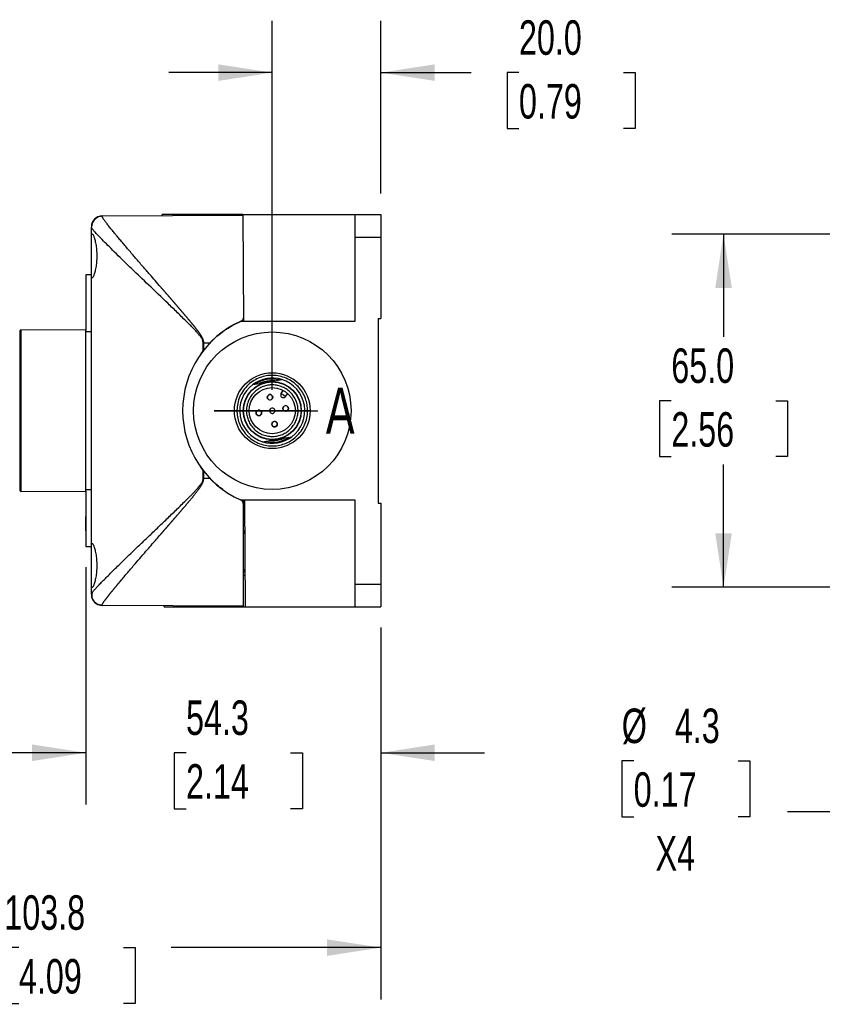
# Model space of a CAD drawing. Header units: millimetres. Extents: x 19 to 819, y 19 to 629.
# Tile 21 of 31: x 449 to 596, y 150 to 331. Entities that reach past the tile are written whole.
import ezdxf

# ---------------------------------------------------------------- set-up
doc = ezdxf.new("R2010")
doc.units = ezdxf.units.MM
doc.header["$LTSCALE"] = 3
doc.linetypes.add('SLD-Solid', pattern=[0])
doc.layers.add('DIMENSIONS', color=140, linetype='SLD-Solid', lineweight=25)
doc.layers.add('TEXT', color=140, linetype='SLD-Solid', lineweight=25)
doc.styles.add('SLDTEXTSTYLE0', font='TXT', dxfattribs={"width": 0.7})
doc.dimstyles.new('SLDDIMSTYLE0', dxfattribs={"dimtxt": 6.474023, "dimasz": 9.906, "dimexe": 0, "dimexo": 0.0625, "dimgap": 1.618506, "dimtad": 0, "dimtih": 1, "dimtoh": 1, "dimrnd": 1e-09, "dimzin": 12, "dimdsep": 46, "dimtxsty": 'SLDTEXTSTYLE0', "dimsah": 1, "dimcen": 0.09, "dimadec": 0, "dimazin": 3, "dimtfac": 1, "dimtofl": 0, "dimtmove": 0, "dimatfit": 3, "dimfxl": 0, "dimfrac": 2, "dimtolj": 1, "dimtzin": 12, "dimarcsym": 0})
doc.dimstyles.new('SLDDIMSTYLE1', dxfattribs={"dimtxt": 6.474023, "dimasz": 9.906, "dimexe": 0, "dimexo": 0.0625, "dimgap": 1.618506, "dimtad": 0, "dimtih": 1, "dimtoh": 1, "dimrnd": 1e-09, "dimzin": 4, "dimdsep": 46, "dimtxsty": 'SLDTEXTSTYLE0', "dimsah": 1, "dimcen": 0.09, "dimadec": 0, "dimazin": 1, "dimtfac": 1, "dimtofl": 0, "dimtmove": 0, "dimatfit": 3, "dimfxl": 0, "dimfrac": 2, "dimtolj": 1, "dimtzin": 12, "dimarcsym": 0})
doc.dimstyles.new('SLDDIMSTYLE2', dxfattribs={"dimtxt": 6.474023, "dimasz": 9.906, "dimexe": 0, "dimexo": 0.0625, "dimgap": 1.618506, "dimtad": 0, "dimtih": 1, "dimtoh": 1, "dimrnd": 1e-09, "dimzin": 12, "dimdsep": 46, "dimtxsty": 'SLDTEXTSTYLE0', "dimsah": 1, "dimcen": 0.09, "dimadec": 0, "dimazin": 3, "dimtfac": 1, "dimtmove": 0, "dimatfit": 0, "dimfxl": 0, "dimfrac": 2, "dimtolj": 1, "dimtzin": 12, "dimarcsym": 0})
doc.dimstyles.new('SLDDIMSTYLE3', dxfattribs={"dimtxt": 6.474023, "dimasz": 9.906, "dimexe": 0, "dimexo": 0.0625, "dimgap": 1.618506, "dimtad": 0, "dimtih": 1, "dimtoh": 1, "dimrnd": 1e-09, "dimzin": 4, "dimdsep": 46, "dimtxsty": 'SLDTEXTSTYLE0', "dimsah": 1, "dimcen": 0.09, "dimadec": 0, "dimazin": 1, "dimtfac": 1, "dimtmove": 0, "dimatfit": 0, "dimfxl": 0, "dimfrac": 2, "dimtolj": 1, "dimtzin": 12, "dimarcsym": 0})
doc.dimstyles.new('SLDDIMSTYLE4', dxfattribs={"dimtxt": 0.18, "dimasz": 9.906, "dimexe": 0, "dimexo": 0.0625, "dimgap": 0, "dimtad": 0, "dimtih": 1, "dimtoh": 1, "dimdec": 0, "dimrnd": 1e-09, "dimzin": 0, "dimdsep": 46, "dimtxsty": 'Standard', "dimblk1": 'NONE', "dimblk2": 'NONE', "dimsah": 1, "dimcen": 0.09, "dimadec": 0, "dimazin": 0, "dimtfac": 9.906, "dimtdec": 0, "dimtofl": 0, "dimtmove": 0, "dimatfit": 3, "dimldrblk": 'NONE', "dimfxl": 0, "dimfrac": 2, "dimtolj": 1, "dimtzin": 0, "dimarcsym": 0})
doc.dimstyles.new('SLDDIMSTYLE5', dxfattribs={"dimtxt": 6.474023, "dimasz": 9.906, "dimexe": 0, "dimexo": 0.0625, "dimgap": 1.618506, "dimtad": 0, "dimtih": 1, "dimtoh": 1, "dimrnd": 1e-09, "dimzin": 12, "dimdsep": 46, "dimtxsty": 'SLDTEXTSTYLE0', "dimsah": 1, "dimcen": 0, "dimadec": 0, "dimazin": 3, "dimtfac": 1, "dimtofl": 0, "dimtmove": 0, "dimatfit": 3, "dimfxl": 0, "dimfrac": 2, "dimtolj": 1, "dimtzin": 12, "dimarcsym": 0})

# ---------------------------------------------------------------- blocks, each defined once
blk = doc.blocks.new('_D_8')
at = {"layer": 'DIMENSIONS'}
for p, q in [((460.92, 230.45), (460.92, 186.75)), ((515.22, 219.31), (515.22, 186.75)), ((460.92, 196.27), (441.87, 196.27)), ((479.35, 196.27), (477.18, 196.27)), ((477.18, 196.27), (477.18, 185.98)), ((498.59, 196.27), (500.77, 196.27)), ((500.77, 196.27), (500.77, 185.98)), ((515.22, 196.27), (534.27, 196.27)), ((477.18, 185.98), (479.35, 185.98)), ((500.77, 185.98), (498.59, 185.98))]:
    blk.add_line(p, q, dxfattribs=at)
for points in [[(460.92, 196.27), (451.01, 197.8), (451.01, 194.75)], [(515.22, 196.27), (525.13, 194.75), (525.13, 197.8)]]:
    blk.add_solid(points, dxfattribs=at)
at = {"layer": 'DIMENSIONS', "char_height": 6.35, "attachment_point": 1, "style": 'SLDTEXTSTYLE0'}
for s, insert in [('54.3', (479.35, 205.91)), ('2.14', (479.35, 194.17))]:
    blk.add_mtext(s, dxfattribs=dict(at, insert=insert))
blk = doc.blocks.new('_D_9')
at = {"layer": 'DIMENSIONS'}
for p, q in [((411.4, 255.45), (411.4, 150.87)), ((515.22, 219.31), (515.22, 150.87)), ((411.4, 160.4), (439.81, 160.4)), ((448.58, 160.4), (446.41, 160.4)), ((446.41, 160.4), (446.41, 150.11)), ((467.82, 160.4), (469.99, 160.4)), ((469.99, 160.4), (469.99, 150.11)), ((515.22, 160.4), (476.59, 160.4)), ((446.41, 150.11), (448.58, 150.11)), ((469.99, 150.11), (467.82, 150.11))]:
    blk.add_line(p, q, dxfattribs=at)
for points in [[(411.4, 160.4), (421.31, 158.87), (421.31, 161.92)], [(515.22, 160.4), (505.31, 161.92), (505.31, 158.87)]]:
    blk.add_solid(points, dxfattribs=at)
at = {"layer": 'DIMENSIONS', "char_height": 6.35, "attachment_point": 1, "style": 'SLDTEXTSTYLE0'}
for s, insert in [('103.8', (445.89, 170.03)), ('4.09', (448.58, 158.29))]:
    blk.add_mtext(s, dxfattribs=dict(at, insert=insert))
blk = doc.blocks.new('_D_10')
at = {"layer": 'DIMENSIONS'}
for p, q in [((495.22, 263.07), (495.22, 331.03)), ((515.22, 299.22), (515.22, 331.03)), ((495.22, 321.51), (476.17, 321.51)), ((515.22, 321.51), (531.87, 321.51)), ((540.64, 321.51), (538.47, 321.51)), ((538.47, 321.51), (538.47, 311.22)), ((559.88, 321.51), (562.05, 321.51)), ((562.05, 321.51), (562.05, 311.22)), ((538.47, 311.22), (540.64, 311.22)), ((562.05, 311.22), (559.88, 311.22))]:
    blk.add_line(p, q, dxfattribs=at)
for points in [[(495.22, 321.51), (485.31, 323.03), (485.31, 319.98)], [(515.22, 321.51), (525.13, 319.98), (525.13, 323.03)]]:
    blk.add_solid(points, dxfattribs=at)
at = {"layer": 'DIMENSIONS', "char_height": 6.35, "attachment_point": 1, "style": 'SLDTEXTSTYLE0'}
for s, insert in [('20.0', (540.64, 331.14)), ('0.79', (540.64, 319.4))]:
    blk.add_mtext(s, dxfattribs=dict(at, insert=insert))
blk = doc.blocks.new('_None')
blk = doc.blocks.new('_D_11')
at = {"layer": 'DIMENSIONS'}
for p, q in [((617.86, 291.76), (568.78, 291.76)), ((578.3, 291.76), (578.3, 272.83)), ((568.69, 261.09), (566.51, 261.09)), ((566.51, 261.09), (566.51, 250.8)), ((587.92, 261.09), (590.1, 261.09)), ((590.1, 261.09), (590.1, 250.8)), ((566.51, 250.8), (568.69, 250.8)), ((590.1, 250.8), (587.92, 250.8)), ((578.3, 226.76), (578.3, 249.36)), ((617.86, 226.76), (568.78, 226.76))]:
    blk.add_line(p, q, dxfattribs=at)
for points in [[(578.3, 291.76), (576.78, 281.86), (579.83, 281.86)], [(578.3, 226.76), (579.83, 236.67), (576.78, 236.67)]]:
    blk.add_solid(points, dxfattribs=at)
at = {"layer": 'DIMENSIONS', "char_height": 6.35, "attachment_point": 1, "style": 'SLDTEXTSTYLE0'}
for s, insert in [('65.0', (568.69, 270.73)), ('2.56', (568.69, 258.99))]:
    blk.add_mtext(s, dxfattribs=dict(at, insert=insert))
blk = doc.blocks.new('_D_14')
at = {"layer": 'DIMENSIONS'}
for p, q in [((625.44, 224.82), (606.78, 185.38)), ((561.76, 194.78), (559.59, 194.78)), ((559.59, 194.78), (559.59, 184.49)), ((581, 194.78), (583.17, 194.78)), ((583.17, 194.78), (583.17, 184.49)), ((606.78, 185.38), (590.11, 185.38)), ((559.59, 184.49), (561.76, 184.49)), ((583.17, 184.49), (581, 184.49))]:
    blk.add_line(p, q, dxfattribs=at)
blk.add_solid([(625.44, 224.82), (619.82, 216.52), (622.58, 215.21)], dxfattribs=at)
at = {"layer": 'DIMENSIONS', "char_height": 6.35, "attachment_point": 1, "style": 'SLDTEXTSTYLE0'}
for s, insert in [('%%c', (559.57, 204.41)), ('4.3', (569.34, 204.41)), ('0.17', (561.76, 192.68)), ('X4', (565.79, 180.94))]:
    blk.add_mtext(s, dxfattribs=dict(at, insert=insert))

msp = doc.modelspace()

# ---------------------------------------------------------------- linework, layer by layer
for p, q in [((463.908, 295.111), (489.783, 295.262)), ((463.908, 295.053), (463.908, 295.111)), ((489.33, 295.259), (489.33, 295.382)), ((489.782, 295.382), (510.42, 295.382)), ((489.782, 295.382), (489.897, 275.701)), ((510.42, 295.41), (510.42, 291.21)), ((510.42, 295.41), (515.22, 295.41)), ((515.22, 295.41), (515.22, 291.21)), ((461.92, 290.948), (461.92, 293.058)), ((461.92, 284.577), (461.92, 290.948)), ((510.42, 291.21), (515.22, 291.21)), ((510.42, 291.21), (510.42, 275.701)), ((515.22, 291.21), (515.22, 276.262)), ((461.92, 284.262), (460.92, 284.262)), ((460.92, 284.262), (460.92, 274.12)), ((461.92, 233.948), (461.92, 284.577)), ((460.91, 282.334), (460.92, 282.334)), ((460.92, 281.975), (460.91, 281.975)), ((460.91, 281.975), (460.91, 281.378)), ((460.91, 281.378), (460.92, 281.378)), ((460.91, 281.378), (460.91, 280.844)), ((460.91, 280.844), (460.92, 280.844)), ((460.91, 280.844), (460.91, 280.325)), ((460.91, 280.325), (460.92, 280.325)), ((460.91, 280.325), (460.91, 279.788)), ((460.91, 279.788), (460.92, 279.788)), ((460.91, 279.788), (460.91, 279.402)), ((460.91, 279.402), (460.92, 279.402)), ((460.91, 279.402), (460.91, 277.855)), ((460.91, 277.401), (460.92, 277.401)), ((460.91, 276.839), (460.92, 276.839)), ((460.91, 276.315), (460.92, 276.315)), ((460.91, 276.315), (460.91, 275.732)), ((460.91, 275.732), (460.92, 275.732)), ((460.91, 275.732), (460.91, 274.865)), ((510.42, 275.701), (489.386, 275.701)), ((514.72, 276.262), (515.22, 276.262)), ((514.72, 276.262), (514.72, 242.262)), ((448.92, 274.161), (448.72, 273.962)), ((448.72, 273.962), (448.72, 244.562)), ((460.92, 274.056), (448.92, 274.161)), ((448.92, 274.161), (448.92, 244.364)), ((460.91, 274.865), (460.92, 274.865)), ((460.91, 274.865), (460.91, 274.056)), ((460.92, 244.469), (460.92, 274.056)), ((461.92, 273.762), (460.92, 273.762)), ((482.016, 269.563), (482.486, 270.28)), ((482.486, 270.28), (482.486, 271.762)), ((482.605, 271.762), (482.486, 271.762)), ((482.605, 271.762), (483.768, 271.762)), ((482.605, 270.432), (482.605, 271.762)), ((494.315, 264.535), (496.992, 264.995)), ((491.638, 264.076), (494.315, 264.535)), ((496.861, 262.45), (497.248, 262.997)), ((496.861, 262.45), (497.269, 262.161)), ((497.269, 262.161), (497.678, 261.872)), ((497.678, 261.872), (498.065, 262.42)), ((493.447, 253.53), (496.124, 253.989)), ((496.124, 253.989), (498.801, 254.449)), ((482.486, 248.244), (481.99, 249.012)), ((482.486, 246.762), (482.486, 248.244)), ((482.486, 246.762), (482.605, 246.762)), ((482.605, 246.762), (482.605, 248.093)), ((483.768, 246.762), (482.605, 246.762)), ((460.92, 244.762), (461.92, 244.762)), ((448.72, 244.562), (448.92, 244.364)), ((448.92, 244.364), (460.92, 244.469)), ((460.92, 244.469), (460.92, 234.262)), ((460.91, 241.549), (460.92, 241.549)), ((489.386, 242.824), (510.42, 242.824)), ((489.92, 242.002), (489.92, 242.824)), ((489.92, 223.262), (489.92, 242.002)), ((490.088, 242.824), (490.203, 223.143)), ((510.42, 242.824), (510.42, 227.315)), ((514.72, 242.262), (515.22, 242.262)), ((515.22, 242.262), (515.22, 227.315)), ((460.91, 240.77), (460.92, 240.77)), ((460.92, 239.757), (460.91, 239.757)), ((460.91, 239.267), (460.92, 239.267)), ((460.91, 238.901), (460.92, 238.901)), ((460.91, 238.723), (460.91, 238.901)), ((460.91, 238.723), (460.92, 238.723)), ((460.91, 237.491), (460.91, 238.723)), ((460.91, 237.491), (460.92, 237.491)), ((460.91, 237.151), (460.91, 237.491)), ((460.91, 237.151), (460.92, 237.151)), ((460.92, 236.306), (460.91, 236.306)), ((490.121, 237.117), (489.92, 236.606)), ((460.92, 234.262), (461.92, 234.262)), ((461.92, 227.577), (461.92, 233.948)), ((461.92, 225.466), (461.92, 227.577)), ((510.42, 227.315), (510.42, 223.115)), ((510.42, 227.315), (515.22, 227.315)), ((515.22, 227.315), (515.22, 223.115)), ((461.92, 225.466), (461.995, 225.088)), ((462.074, 225.768), (461.959, 225.081)), ((463.908, 223.414), (463.908, 223.471)), ((489.92, 223.262), (463.908, 223.414)), ((475.339, 223.143), (475.338, 223.347)), ((489.75, 223.143), (489.749, 223.263)), ((490.203, 223.143), (510.42, 223.143)), ((510.42, 223.115), (515.22, 223.115))]:
    msp.add_line(p, q)
for centre, radius in [((495.22, 259.262), 14.5), ((495.22, 259.262), 5.35), ((495.22, 259.262), 5.3), ((495.22, 259.262), 4.25), ((494.797, 261.726), 0.51), ((492.756, 258.84), 0.51), ((497.684, 259.685), 0.51), ((495.642, 256.798), 0.51)]:
    msp.add_circle(centre, radius)
for centre, radius, start, end in [((463.92, 293.111), 2, 90.33333, 180), ((496.72, 259.262), 18, 114.04208, 245.95792), ((495.22, 259.262), 6, 72.81674, 126.64987), ((495.22, 259.262), 6, 306.64987, 72.81674), ((495.22, 259.262), 6, 126.64987, 252.81674), ((494.797, 261.726), 0.5, 99.73331, 279.73331), ((494.797, 261.726), 0.5, 279.73331, 99.73331), ((497.269, 262.161), 0.5, 144.73331, 324.73331), ((492.756, 258.84), 0.5, 9.73331, 189.73331), ((495.22, 259.262), 0.5, 9.73331, 189.73331), ((495.22, 259.262), 0.5, 189.73331, 9.73331), ((497.684, 259.685), 0.5, 9.73331, 189.73331), ((497.684, 259.685), 0.5, 189.73331, 9.73331), ((492.756, 258.84), 0.5, 189.73331, 9.73331), ((495.642, 256.798), 0.5, 99.73331, 279.73331), ((495.642, 256.798), 0.5, 279.73331, 99.73331), ((495.22, 259.262), 6, 252.81674, 306.64987), ((463.92, 225.414), 2, 180, 269.66667)]:
    msp.add_arc(centre, radius, start, end)
for points, knots in [([(463.908, 295.053), (463.461, 295.051), (462.418, 294.683), (461.92, 293.653), (461.92, 293.058)], [0, 0, 0, 0, 0.4285714, 1, 1, 1, 1]), ([(482.605, 271.762), (482.604, 271.801), (482.602, 271.878), (482.588, 271.993), (482.566, 272.107), (482.538, 272.219), (482.503, 272.329), (482.463, 272.437), (482.419, 272.542), (482.371, 272.646), (482.32, 272.748), (482.266, 272.848), (482.21, 272.947), (482.151, 273.044), (482.091, 273.14), (482.031, 273.235), (481.969, 273.329), (481.906, 273.423), (481.842, 273.516), (481.777, 273.608), (481.712, 273.699), (481.645, 273.79), (481.579, 273.88), (481.511, 273.97), (481.444, 274.059), (481.376, 274.148), (481.307, 274.236), (481.238, 274.325), (481.169, 274.413), (481.1, 274.5), (481.031, 274.588), (480.961, 274.675), (480.891, 274.762), (480.821, 274.849), (480.751, 274.936), (480.681, 275.022), (480.611, 275.109), (480.54, 275.195), (480.469, 275.281), (480.399, 275.367), (480.328, 275.452), (480.257, 275.538), (480.186, 275.623), (480.114, 275.708), (480.043, 275.793), (479.972, 275.878), (479.9, 275.963), (479.829, 276.048), (479.757, 276.133), (479.686, 276.217), (479.614, 276.302), (479.543, 276.386), (479.471, 276.47), (479.4, 276.555), (479.328, 276.639), (479.257, 276.723), (479.185, 276.807), (479.114, 276.891), (479.042, 276.975), (478.971, 277.059), (478.899, 277.143), (478.828, 277.227), (478.756, 277.311), (478.685, 277.394), (478.613, 277.478), (478.542, 277.561), (478.47, 277.645), (478.399, 277.728), (478.328, 277.812), (478.256, 277.895), (478.185, 277.978), (478.114, 278.061), (478.043, 278.144), (477.971, 278.227), (477.9, 278.31), (477.829, 278.393), (477.758, 278.476), (477.687, 278.559), (477.615, 278.641), (477.544, 278.724), (477.473, 278.807), (477.402, 278.889), (477.331, 278.971), (477.26, 279.054), (477.189, 279.136), (477.119, 279.218), (477.048, 279.3), (476.977, 279.382), (476.906, 279.464), (476.835, 279.546), (476.765, 279.628), (476.694, 279.709), (476.623, 279.791), (476.553, 279.873), (476.482, 279.954), (476.412, 280.036), (476.342, 280.117), (476.271, 280.198), (476.201, 280.279), (476.131, 280.36), (476.06, 280.441), (475.99, 280.522), (475.92, 280.603), (475.85, 280.684), (475.78, 280.765), (475.71, 280.845), (475.64, 280.926), (475.57, 281.006), (475.5, 281.087), (475.431, 281.167), (475.361, 281.247), (475.291, 281.327), (475.222, 281.407), (475.152, 281.487), (475.083, 281.567), (475.014, 281.647), (474.944, 281.726), (474.875, 281.806), (474.806, 281.885), (474.737, 281.965), (474.348, 282.412), (473.646, 283.219), (472.778, 284.217), (471.796, 285.348), (470.705, 286.608), (469.372, 288.156), (468.297, 289.418), (467.471, 290.397), (466.9, 291.078), (466.391, 291.691), (465.982, 292.187), (465.655, 292.588), (465.391, 292.915), (465.145, 293.223), (464.919, 293.511), (464.713, 293.779), (464.528, 294.024), (464.367, 294.246), (464.228, 294.444), (464.113, 294.619), (464.022, 294.768), (463.957, 294.891), (463.916, 294.989), (463.911, 295.032), (463.908, 295.053)], [0, 0, 0, 0, 0.0028574, 0.0057044, 0.0085483, 0.0113923, 0.0142356, 0.0170742, 0.0199021, 0.0227188, 0.0255278, 0.0283315, 0.0311313, 0.0339277, 0.0367204, 0.0395091, 0.0422942, 0.0450763, 0.0478559, 0.0506334, 0.0534091, 0.0561832, 0.0589561, 0.0617278, 0.0644985, 0.0672683, 0.0700373, 0.0728055, 0.0755729, 0.0783396, 0.0811056, 0.083871, 0.0866358, 0.0894001, 0.0921638, 0.0949272, 0.0976901, 0.1004526, 0.1032148, 0.1059767, 0.1087383, 0.1114996, 0.1142607, 0.1170216, 0.1197823, 0.1225428, 0.1253033, 0.1280636, 0.1308238, 0.1335839, 0.136344, 0.139104, 0.141864, 0.144624, 0.147384, 0.150144, 0.152904, 0.1556639, 0.1584239, 0.1611838, 0.1639438, 0.1667037, 0.1694637, 0.1722236, 0.1749835, 0.1777434, 0.1805033, 0.1832632, 0.1860231, 0.1887829, 0.1915428, 0.1943027, 0.1970626, 0.1998224, 0.2025823, 0.2053422, 0.2081021, 0.210862, 0.2136219, 0.2163818, 0.2191417, 0.2219017, 0.2246616, 0.2274216, 0.2301817, 0.2329417, 0.2357018, 0.2384619, 0.2412221, 0.2439823, 0.2467426, 0.2495029, 0.2522632, 0.2550237, 0.2577842, 0.2605447, 0.2633054, 0.2660661, 0.2688269, 0.2715878, 0.2743488, 0.2771099, 0.2798711, 0.2826325, 0.2853939, 0.2881555, 0.2909172, 0.2936791, 0.2964411, 0.2992032, 0.3019656, 0.3047281, 0.3074907, 0.3102536, 0.3130166, 0.3157799, 0.3185433, 0.321307, 0.3240709, 0.326835, 0.3295994, 0.3707641, 0.4120206, 0.4371288, 0.4948213, 0.5539165, 0.6195126, 0.6531841, 0.6853399, 0.7160074, 0.745186, 0.7646656, 0.7841719, 0.8036997, 0.8232467, 0.8428138, 0.8624055, 0.8820227, 0.9016594, 0.9213101, 0.9409708, 0.9606392, 0.980315, 1, 1, 1, 1]), ([(474.92, 295.175), (474.92, 295.175), (474.92, 295.21), (474.92, 295.289), (474.92, 295.335), (474.92, 295.382)], [0, 0, 0, 0, 0.5, 0.5, 1, 1, 1, 1]), ([(489.33, 295.382), (488.287, 295.382), (487.281, 295.382), (485.338, 295.382), (484.409, 295.382), (483.09, 295.382), (482.662, 295.382), (481.837, 295.382), (481.439, 295.382), (480.672, 295.382), (480.302, 295.382), (479.597, 295.382), (479.261, 295.382), (478.304, 295.382), (477.733, 295.382), (476.744, 295.382), (476.322, 295.382), (475.643, 295.382), (475.381, 295.382), (475.026, 295.382), (474.931, 295.382), (474.92, 295.382)], [0, 0, 0, 0, 0.125, 0.125, 0.25, 0.25, 0.3125, 0.3125, 0.375, 0.375, 0.4375, 0.4375, 0.5, 0.5, 0.625, 0.625, 0.75, 0.75, 0.875, 0.875, 1, 1, 1, 1]), ([(489.782, 295.382), (489.73, 295.382), (489.663, 295.382), (489.508, 295.382), (489.423, 295.382), (489.33, 295.382)], [0, 0, 0, 0, 0.5, 0.5, 1, 1, 1, 1]), ([(482.486, 271.762), (482.485, 271.793), (482.484, 271.854), (482.471, 271.947), (482.452, 272.042), (482.426, 272.139), (482.391, 272.238), (482.328, 272.391), (482.215, 272.603), (482, 272.927), (481.68, 273.334), (481.252, 273.821), (480.748, 274.358), (480.174, 274.947), (479.479, 275.638), (478.673, 276.428), (477.503, 277.567), (475.397, 279.601), (472.538, 282.329), (469.834, 284.916), (467.893, 286.795), (466.486, 288.167), (465.228, 289.405), (464.099, 290.536), (463.174, 291.491), (462.634, 292.079), (462.354, 292.404), (462.22, 292.566), (462.11, 292.707), (462.025, 292.827), (461.965, 292.926), (461.927, 293.005), (461.922, 293.041), (461.92, 293.058)], [0, 0, 0, 0, 0.0022416, 0.0045504, 0.0069404, 0.0094243, 0.0120135, 0.0147181, 0.0217022, 0.0297214, 0.0435557, 0.0601458, 0.0778971, 0.0983518, 0.1215173, 0.1511616, 0.1830887, 0.2447266, 0.3743292, 0.4925727, 0.5570527, 0.6176714, 0.6821659, 0.7437316, 0.8089919, 0.871321, 0.8900455, 0.9086331, 0.9270973, 0.945452, 0.9637111, 0.981889, 1, 1, 1, 1]), ([(461.92, 290.948), (461.92, 291.185), (461.926, 291.374), (461.95, 291.588), (461.96, 291.647), (461.985, 291.738), (462.001, 291.77), (462.036, 291.809), (462.057, 291.815), (462.103, 291.801), (462.128, 291.781), (462.21, 291.682), (462.273, 291.563), (462.373, 291.317), (462.406, 291.224), (462.475, 291.015), (462.51, 290.898), (462.612, 290.523), (462.676, 290.238), (462.789, 289.596), (462.834, 289.253), (462.882, 288.708), (462.895, 288.519), (462.911, 288.144), (462.915, 287.956), (462.916, 287.577), (462.911, 287.386), (462.895, 287.008), (462.883, 286.823), (462.835, 286.279), (462.788, 285.928), (462.705, 285.452), (462.675, 285.301), (462.611, 285.014), (462.578, 284.877), (462.476, 284.502), (462.407, 284.292), (462.273, 283.961), (462.211, 283.845), (462.128, 283.744), (462.103, 283.724), (462.057, 283.71), (462.037, 283.715), (462.001, 283.754), (461.986, 283.786), (461.96, 283.878), (461.95, 283.936), (461.926, 284.147), (461.92, 284.34), (461.92, 284.577)], [0, 0, 0, 0, 0.0625, 0.0625, 0.09375, 0.09375, 0.125, 0.125, 0.15625, 0.15625, 0.1875, 0.1875, 0.25, 0.25, 0.28125, 0.28125, 0.3125, 0.3125, 0.375, 0.375, 0.4375, 0.4375, 0.46875, 0.46875, 0.5, 0.5, 0.53125, 0.53125, 0.5625, 0.5625, 0.625, 0.625, 0.65625, 0.65625, 0.6875, 0.6875, 0.75, 0.75, 0.8125, 0.8125, 0.84375, 0.84375, 0.875, 0.875, 0.90625, 0.90625, 0.9375, 0.9375, 1, 1, 1, 1]), ([(460.91, 282.334), (460.91, 282.334), (460.91, 282.333), (460.91, 282.331), (460.91, 282.326), (460.91, 282.319), (460.91, 282.31), (460.91, 282.297), (460.91, 282.281), (460.91, 282.261), (460.91, 282.237), (460.91, 282.207), (460.91, 282.18), (460.91, 282.152), (460.91, 282.123), (460.91, 282.086), (460.91, 282.046), (460.91, 282.01), (460.91, 281.987), (460.91, 281.978)], [0, 0, 0, 0, 0.0162283, 0.0811442, 0.146061, 0.2109788, 0.2758982, 0.3408196, 0.4057441, 0.4706731, 0.5356092, 0.6005398, 0.6654576, 0.6979146, 0.7628317, 0.8277484, 0.8926647, 0.9614164, 1, 1, 1, 1]), ([(460.91, 277.846), (460.91, 277.846), (460.91, 277.847), (460.91, 277.843), (460.91, 277.835), (460.91, 277.82), (460.91, 277.801), (460.91, 277.776), (460.91, 277.746), (460.91, 277.712), (460.91, 277.673), (460.91, 277.629), (460.91, 277.579), (460.91, 277.506), (460.91, 277.443), (460.91, 277.401)], [0, 0, 0, 0, 0.00901941, 0.08302692, 0.15703461, 0.23104189, 0.30504822, 0.37905313, 0.45305624, 0.52705733, 0.60105627, 0.67505306, 0.75590957, 0.8367633, 1, 1, 1, 1]), ([(460.91, 277.401), (460.91, 277.306), (460.91, 277.212), (460.91, 277.027), (460.91, 276.934), (460.91, 276.839)], [-2, -2, -2, -2, -1, -1, 0, 0, 0, 0]), ([(460.91, 276.839), (460.91, 276.762), (460.91, 276.672), (460.91, 276.468), (460.91, 276.383), (460.91, 276.315)], [-2, -2, -2, -2, -1, -1, 0, 0, 0, 0]), ([(483.768, 271.762), (484.579, 272.602), (485.454, 273.347), (487.326, 274.659), (488.324, 275.227), (489.386, 275.701)], [0, 0, 0, 0, 0.5, 0.5, 1, 1, 1, 1]), ([(489.892, 276.362), (489.886, 276.315), (489.868, 276.166), (489.728, 275.945), (489.546, 275.779), (489.42, 275.717), (489.386, 275.701)], [0, 0, 0, 0, 0.1659786, 0.5210766, 0.8716531, 1, 1, 1, 1]), ([(488.813, 258.164), (488.746, 258.554), (488.682, 259.372), (488.821, 260.625), (489.218, 261.875), (489.875, 263.042), (490.757, 264.05), (491.803, 264.842), (492.938, 265.39), (494.115, 265.705), (495.329, 265.8), (496.582, 265.662), (497.832, 265.264), (498.999, 264.607), (500.007, 263.726), (500.799, 262.679), (501.347, 261.544), (501.662, 260.367), (501.757, 259.153), (501.619, 257.9), (501.221, 256.65), (500.565, 255.483), (499.683, 254.475), (498.637, 253.683), (497.502, 253.135), (496.325, 252.82), (495.11, 252.725), (493.858, 252.863), (492.607, 253.261), (491.44, 253.918), (490.432, 254.799), (489.64, 255.845), (489.092, 256.981), (488.88, 257.773), (488.813, 258.164)], [0, 0, 0, 0, 0.029129, 0.0600028, 0.0921602, 0.125, 0.1578398, 0.1899972, 0.220871, 0.25, 0.279129, 0.3100028, 0.3421602, 0.375, 0.4078398, 0.4399972, 0.470871, 0.5, 0.529129, 0.5600028, 0.5921602, 0.625, 0.6578398, 0.6899972, 0.720871, 0.75, 0.779129, 0.8100028, 0.8421602, 0.875, 0.9078398, 0.9399972, 0.970871, 1, 1, 1, 1]), ([(492.86, 264.286), (492.933, 264.319), (493.078, 264.385), (493.384, 264.504), (493.783, 264.632), (494.28, 264.74), (494.784, 264.803), (495.203, 264.816), (495.532, 264.806), (495.691, 264.792), (495.771, 264.785)], [0, 0, 0, 0, 0.0800313, 0.1602839, 0.330052, 0.499998, 0.6697661, 0.8397121, 0.9199321, 1, 1, 1, 1]), ([(496.023, 254.581), (495.729, 254.53), (495.131, 254.484), (494.216, 254.589), (493.311, 254.877), (492.458, 255.357), (491.721, 256.001), (491.148, 256.759), (490.744, 257.586), (490.511, 258.455), (490.441, 259.351), (490.546, 260.266), (490.834, 261.172), (491.314, 262.025), (491.958, 262.761), (492.716, 263.334), (493.543, 263.738), (494.412, 263.971), (495.309, 264.041), (496.223, 263.936), (497.129, 263.648), (497.982, 263.168), (498.719, 262.524), (499.291, 261.766), (499.696, 260.939), (499.928, 260.07), (499.999, 259.174), (499.893, 258.259), (499.606, 257.353), (499.126, 256.5), (498.481, 255.764), (497.724, 255.191), (496.896, 254.786), (496.317, 254.631), (496.023, 254.581)], [0, 0, 0, 0, 0.02999825, 0.06000529, 0.09216137, 0.12499984, 0.15783831, 0.18999439, 0.21998821, 0.24999984, 0.27999366, 0.31000529, 0.34216137, 0.37499984, 0.40783831, 0.43999439, 0.46998821, 0.49999984, 0.52999366, 0.56000529, 0.59216137, 0.62499984, 0.65783831, 0.68999439, 0.71998821, 0.74999984, 0.77999366, 0.81000529, 0.84216137, 0.87499984, 0.90783831, 0.93999439, 0.96999281, 1, 1, 1, 1]), ([(497.58, 254.239), (497.507, 254.206), (497.362, 254.14), (497.055, 254.02), (496.656, 253.893), (496.16, 253.785), (495.655, 253.722), (495.236, 253.708), (494.907, 253.719), (494.748, 253.733), (494.669, 253.74)], [0, 0, 0, 0, 0.0800313, 0.1602839, 0.330052, 0.499998, 0.6697661, 0.8397121, 0.9199321, 1, 1, 1, 1]), ([(462.088, 225.777), (462.117, 225.82), (462.208, 225.953), (462.494, 226.288), (462.93, 226.769), (463.478, 227.348), (464.12, 228.006), (464.844, 228.736), (465.642, 229.529), (466.504, 230.376), (467.421, 231.271), (468.385, 232.205), (469.556, 233.334), (470.97, 234.692), (472.592, 236.247), (474.296, 237.879), (475.734, 239.256), (476.914, 240.389), (477.799, 241.244), (478.676, 242.096), (479.428, 242.833), (480.027, 243.43), (480.479, 243.89), (480.887, 244.314), (481.245, 244.699), (481.555, 245.048), (481.817, 245.363), (482.037, 245.653), (482.216, 245.922), (482.359, 246.194), (482.463, 246.47), (482.479, 246.669), (482.486, 246.762)], [0, 0, 0, 0, 0.0221621, 0.0687126, 0.1129125, 0.1582917, 0.2049831, 0.2484479, 0.2934063, 0.339932, 0.3828709, 0.427425, 0.4736305, 0.538102, 0.6064382, 0.6705763, 0.7386314, 0.7715763, 0.8044669, 0.8385057, 0.8702034, 0.8889223, 0.9060867, 0.9216994, 0.9357643, 0.9479242, 0.9587524, 0.9682663, 0.9768295, 0.984295, 0.9925979, 1, 1, 1, 1]), ([(463.908, 223.471), (463.909, 223.482), (463.91, 223.503), (463.921, 223.543), (463.939, 223.588), (463.962, 223.64), (463.991, 223.698), (464.026, 223.76), (464.066, 223.828), (464.111, 223.899), (464.159, 223.975), (464.212, 224.055), (464.269, 224.138), (464.329, 224.224), (464.393, 224.313), (464.459, 224.404), (464.528, 224.498), (464.599, 224.593), (464.672, 224.691), (464.747, 224.789), (464.824, 224.889), (464.902, 224.99), (464.981, 225.092), (465.061, 225.194), (465.142, 225.296), (465.223, 225.399), (465.304, 225.501), (465.386, 225.603), (465.467, 225.705), (465.548, 225.806), (465.629, 225.906), (465.71, 226.005), (465.789, 226.103), (465.868, 226.199), (465.946, 226.294), (466.023, 226.388), (466.098, 226.48), (466.173, 226.571), (466.246, 226.659), (466.317, 226.746), (466.387, 226.83), (466.455, 226.912), (466.522, 226.992), (466.586, 227.07), (466.649, 227.146), (466.71, 227.218), (466.768, 227.289), (466.825, 227.357), (466.879, 227.422), (466.931, 227.484), (466.981, 227.544), (467.029, 227.6), (467.074, 227.654), (467.117, 227.706), (467.157, 227.754), (467.195, 227.799), (467.23, 227.841), (467.263, 227.88), (467.294, 227.916), (467.514, 228.178), (467.939, 228.681), (468.596, 229.454), (469.281, 230.256), (470.11, 231.221), (471.096, 232.366), (472.15, 233.585), (473.335, 234.952), (474.153, 235.893), (474.683, 236.502), (474.699, 236.522), (474.717, 236.542), (474.736, 236.564), (474.757, 236.587), (474.778, 236.612), (474.8, 236.638), (474.824, 236.665), (474.849, 236.693), (474.875, 236.723), (474.902, 236.754), (474.93, 236.787), (474.959, 236.821), (474.99, 236.856), (475.021, 236.892), (475.054, 236.93), (475.088, 236.969), (475.123, 237.009), (475.159, 237.051), (475.197, 237.094), (475.235, 237.138), (475.275, 237.184), (475.316, 237.231), (475.358, 237.28), (475.401, 237.329), (475.445, 237.38), (475.491, 237.433), (475.538, 237.487), (475.585, 237.542), (475.635, 237.598), (475.685, 237.656), (475.736, 237.715), (475.789, 237.776), (475.842, 237.838), (475.897, 237.901), (475.953, 237.965), (476.011, 238.031), (476.069, 238.099), (476.129, 238.167), (476.19, 238.238), (476.252, 238.309), (476.315, 238.382), (476.379, 238.456), (476.445, 238.532), (476.512, 238.609), (476.58, 238.687), (476.649, 238.767), (476.719, 238.848), (476.791, 238.931), (476.864, 239.015), (476.938, 239.1), (477.013, 239.187), (477.089, 239.275), (477.167, 239.365), (477.246, 239.456), (477.325, 239.548), (477.407, 239.642), (477.489, 239.737), (477.573, 239.834), (477.657, 239.933), (477.743, 240.032), (477.831, 240.133), (477.919, 240.236), (478.009, 240.34), (478.099, 240.446), (478.191, 240.553), (478.285, 240.661), (478.379, 240.771), (478.474, 240.882), (478.571, 240.995), (478.669, 241.11), (478.768, 241.226), (478.869, 241.343), (478.97, 241.462), (479.073, 241.583), (479.177, 241.705), (479.282, 241.828), (479.388, 241.953), (479.496, 242.08), (479.604, 242.208), (479.714, 242.338), (479.825, 242.469), (479.937, 242.602), (480.05, 242.737), (480.163, 242.873), (480.278, 243.011), (480.394, 243.151), (480.511, 243.293), (480.628, 243.436), (480.746, 243.582), (480.865, 243.729), (480.985, 243.879), (481.105, 244.031), (481.226, 244.184), (481.347, 244.34), (481.468, 244.498), (481.59, 244.659), (481.71, 244.823), (481.829, 244.991), (481.947, 245.162), (482.062, 245.338), (482.175, 245.518), (482.283, 245.704), (482.383, 245.898), (482.471, 246.101), (482.542, 246.313), (482.594, 246.534), (482.601, 246.686), (482.605, 246.762)], [0, 0, 0, 0, 0.01020755, 0.02026166, 0.0301628, 0.03991121, 0.04950691, 0.0589498, 0.06823966, 0.07737615, 0.08635889, 0.09518746, 0.10386139, 0.11238023, 0.12074352, 0.12895083, 0.13700174, 0.14489589, 0.15263308, 0.16021398, 0.16763943, 0.17491017, 0.18202681, 0.18898984, 0.19579967, 0.20245665, 0.20896105, 0.2153131, 0.22151296, 0.22756079, 0.2334567, 0.23920079, 0.24479314, 0.25023382, 0.25552288, 0.26066041, 0.26564644, 0.27048104, 0.27516428, 0.27969623, 0.28407696, 0.28830656, 0.29238512, 0.29631279, 0.3000898, 0.30371634, 0.30719261, 0.31051876, 0.31369495, 0.31672131, 0.31959797, 0.32232503, 0.3249026, 0.32733076, 0.32960961, 0.33173921, 0.33371964, 0.33555095, 0.33723321, 0.33876647, 0.37222114, 0.40560678, 0.43891106, 0.47212372, 0.5218338, 0.57145596, 0.60812404, 0.67044692, 0.67107415, 0.67174669, 0.67246455, 0.67322772, 0.67403619, 0.67488996, 0.67578903, 0.67673339, 0.67772303, 0.67875795, 0.67983814, 0.68096361, 0.68213433, 0.6833503, 0.68461152, 0.68591798, 0.68726967, 0.68866657, 0.69010869, 0.69159601, 0.69312852, 0.6947062, 0.69632905, 0.69799706, 0.69971021, 0.70146849, 0.70327188, 0.70512037, 0.70701394, 0.70895257, 0.71093625, 0.71296496, 0.71503868, 0.71715739, 0.71932106, 0.72152969, 0.72378326, 0.72608176, 0.7284252, 0.73081355, 0.7332468, 0.73572497, 0.73824803, 0.74081598, 0.74342881, 0.74608654, 0.74878914, 0.75153662, 0.75432897, 0.75716621, 0.76004832, 0.76297531, 0.76594718, 0.76896395, 0.7720256, 0.77513215, 0.77828361, 0.78147999, 0.7847213, 0.78800754, 0.79133874, 0.7947149, 0.79813605, 0.8016022, 0.80511337, 0.80866959, 0.81227087, 0.81591724, 0.81960872, 0.82334536, 0.82712716, 0.83095418, 0.83482643, 0.83874396, 0.84270681, 0.846715, 0.8507686, 0.85486763, 0.85901215, 0.8632022, 0.86743783, 0.8717191, 0.87604606, 0.88041878, 0.88483733, 0.8893018, 0.89381228, 0.89836888, 0.90297172, 0.90762094, 0.9123167, 0.91705919, 0.92184859, 0.92668515, 0.93156912, 0.93650074, 0.94148044, 0.94650901, 0.95158781, 0.95671885, 0.96190499, 0.96714975, 0.97245323, 0.97781891, 0.98326289, 0.98878754, 0.99436316, 1, 1, 1, 1]), ([(486.127, 244.728), (485.762, 244.997), (484.925, 245.615), (484.185, 246.349), (483.768, 246.762)], [0, 0, 0, 0, 0.4360446, 1, 1, 1, 1]), ([(460.91, 241.59), (460.91, 241.59), (460.91, 241.589), (460.91, 241.584), (460.91, 241.578), (460.91, 241.567), (460.91, 241.555), (460.91, 241.549)], [0, 0, 0, 0, 0.2487836, 0.3880301, 0.5272771, 0.7632353, 1, 1, 1, 1]), ([(460.91, 241.568), (460.91, 241.568), (460.91, 241.568), (460.91, 241.566), (460.91, 241.562), (460.91, 241.559), (460.91, 241.558)], [0, 0, 0, 0, 0.06589806, 0.58607721, 0.84609889, 1, 1, 1, 1]), ([(460.91, 241.549), (460.91, 241.505), (460.91, 241.418), (460.91, 241.161), (460.91, 240.988), (460.91, 240.77)], [-2, -2, -2, -2, -1, -1, 0, 0, 0, 0]), ([(489.92, 242.002), (489.92, 242.175), (489.87, 242.345), (489.684, 242.634), (489.547, 242.752), (489.386, 242.824)], [0, 0, 0, 0, 0.5, 0.5, 1, 1, 1, 1]), ([(460.91, 240.77), (460.91, 240.595), (460.91, 240.419), (460.91, 240.061), (460.91, 239.9), (460.91, 239.757)], [-2, -2, -2, -2, -1, -1, 0, 0, 0, 0]), ([(460.91, 239.267), (460.91, 239.338), (460.91, 239.416), (460.91, 239.581), (460.91, 239.667), (460.91, 239.757)], [-2, -2, -2, -2, -1, -1, 0, 0, 0, 0]), ([(460.91, 238.901), (460.91, 238.95), (460.91, 239.005), (460.91, 239.128), (460.91, 239.195), (460.91, 239.267)], [-2, -2, -2, -2, -1, -1, 0, 0, 0, 0]), ([(460.91, 237.144), (460.91, 237.138), (460.91, 237.103), (460.91, 237.044), (460.91, 236.967), (460.91, 236.894), (460.91, 236.824), (460.91, 236.759), (460.91, 236.697), (460.91, 236.64), (460.91, 236.588), (460.91, 236.54), (460.91, 236.497), (460.91, 236.458), (460.91, 236.424), (460.91, 236.395), (460.91, 236.369), (460.91, 236.347), (460.91, 236.324), (460.91, 236.313), (460.91, 236.306)], [0, 0, 0, 0, 0.0133964, 0.068741, 0.1240852, 0.1794304, 0.2347766, 0.2901235, 0.3454706, 0.4008174, 0.4561634, 0.5115084, 0.5668518, 0.6221937, 0.6775337, 0.7328721, 0.7882087, 0.8435438, 0.8988775, 1, 1, 1, 1]), ([(461.92, 233.948), (461.92, 234.185), (461.926, 234.374), (461.95, 234.588), (461.96, 234.647), (461.985, 234.738), (462.001, 234.77), (462.036, 234.809), (462.057, 234.815), (462.103, 234.801), (462.128, 234.781), (462.21, 234.682), (462.273, 234.563), (462.373, 234.317), (462.406, 234.224), (462.475, 234.015), (462.51, 233.898), (462.612, 233.523), (462.676, 233.238), (462.789, 232.596), (462.834, 232.253), (462.882, 231.708), (462.895, 231.519), (462.911, 231.144), (462.915, 230.956), (462.916, 230.577), (462.911, 230.386), (462.895, 230.008), (462.883, 229.823), (462.835, 229.279), (462.788, 228.928), (462.705, 228.452), (462.675, 228.301), (462.611, 228.014), (462.578, 227.877), (462.476, 227.502), (462.407, 227.292), (462.273, 226.961), (462.211, 226.845), (462.128, 226.744), (462.103, 226.724), (462.057, 226.71), (462.037, 226.715), (462.001, 226.754), (461.986, 226.786), (461.96, 226.878), (461.95, 226.936), (461.926, 227.147), (461.92, 227.34), (461.92, 227.577)], [0, 0, 0, 0, 0.0625, 0.0625, 0.09375, 0.09375, 0.125, 0.125, 0.15625, 0.15625, 0.1875, 0.1875, 0.25, 0.25, 0.28125, 0.28125, 0.3125, 0.3125, 0.375, 0.375, 0.4375, 0.4375, 0.46875, 0.46875, 0.5, 0.5, 0.53125, 0.53125, 0.5625, 0.5625, 0.625, 0.625, 0.65625, 0.65625, 0.6875, 0.6875, 0.75, 0.75, 0.8125, 0.8125, 0.84375, 0.84375, 0.875, 0.875, 0.90625, 0.90625, 0.9375, 0.9375, 1, 1, 1, 1]), ([(489.92, 230.055), (489.943, 230.008), (490.05, 229.798), (490.115, 229.579), (490.166, 229.408)], [0, 0, 0, 0, 0.2220574, 1, 1, 1, 1]), ([(490.169, 228.889), (490.14, 228.889), (490.083, 228.889), (489.999, 228.889), (489.937, 228.889), (489.92, 228.889)], [0, 0, 0, 0, 0.4167476, 0.8334949, 1, 1, 1, 1]), ([(461.92, 225.466), (461.928, 225.51), (461.939, 225.576), (462.05, 225.726), (462.088, 225.777)], [0, 0, 0, 0, 0.6568056, 1, 1, 1, 1]), ([(461.995, 225.088), (462.013, 224.958), (462.068, 224.57), (462.474, 224.029), (463.124, 223.565), (463.647, 223.503), (463.908, 223.471)], [0, 0, 0, 0, 0.1435117, 0.4290078, 0.7145039, 1, 1, 1, 1]), ([(475.339, 223.143), (475.339, 223.143), (475.424, 223.143), (475.763, 223.143), (476.017, 223.143), (476.52, 223.143), (476.709, 223.143), (477.124, 223.143), (477.351, 223.143), (477.844, 223.143), (478.11, 223.143), (478.679, 223.143), (478.98, 223.143), (479.62, 223.143), (479.958, 223.143), (480.666, 223.143), (481.035, 223.143), (482.191, 223.143), (483.026, 223.143), (484.794, 223.143), (485.735, 223.143), (487.686, 223.143), (488.699, 223.143), (489.75, 223.143)], [0, 0, 0, 0, 0.125, 0.125, 0.25, 0.25, 0.3125, 0.3125, 0.375, 0.375, 0.4375, 0.4375, 0.5, 0.5, 0.5625, 0.5625, 0.625, 0.625, 0.75, 0.75, 0.875, 0.875, 1, 1, 1, 1])]:
    msp.add_open_spline(points, degree=3, knots=knots)
for points in [[(482.486, 270.28), (482.525, 270.331), (482.565, 270.382), (482.605, 270.432)], [(496.523, 264.914), (495.009, 265.263), (493.418, 264.99), (492.108, 264.157)], [(493.917, 253.611), (495.43, 253.262), (497.021, 253.535), (498.332, 254.368)], [(482.605, 248.093), (482.565, 248.143), (482.525, 248.194), (482.486, 248.244)], [(489.75, 223.143), (489.936, 223.143), (490.097, 223.143), (490.203, 223.143)]]:
    msp.add_open_spline(points, degree=3)
at = {"layer": 'TEXT'}
msp.add_circle((495.22, 259.262), 6.975, dxfattribs=at)

# ---------------------------------------------------------------- texts
at = {"layer": 'TEXT', "insert": (505.089, 263.485), "char_height": 8.467, "attachment_point": 1, "style": 'SLDTEXTSTYLE0'}
msp.add_mtext('A', dxfattribs=at)

# ---------------------------------------------------------------- dimensions: what is measured, and where the dimension line sits
at = {"layer": 'DIMENSIONS'}
for base, p1, p2, dimstyle, picture, middle in [((495.22, 321.506), (515.22, 295.41), (495.22, 259.262), 'SLDDIMSTYLE3', '_D_10', (550.261, 321.506)), ((411.4, 160.395), (515.22, 223.115), (411.4, 259.262), 'SLDDIMSTYLE0', '_D_9', (458.199, 160.395)), ((460.92, 196.272), (515.22, 223.115), (460.92, 234.262), 'SLDDIMSTYLE2', '_D_8', (488.973, 196.272))]:
    dim = msp.add_linear_dim(base=base, p1=p1, p2=p2, dimstyle=dimstyle, dxfattribs=at)
    dim.commit()
    dim.dimension.update_dxf_attribs({"geometry": picture, "text_midpoint": middle, "dimtype": 160})
dim = msp.add_linear_dim(base=(578.305, 226.762), p1=(621.669, 291.762), p2=(621.669, 226.762), angle=90, dimstyle='SLDDIMSTYLE1', dxfattribs=at)
dim.commit()
dim.dimension.update_dxf_attribs({"geometry": '_D_11', "text_midpoint": (578.305, 261.094), "dimtype": 160})
dim = msp.add_diameter_dim_2p(p1=(627.278, 228.706), p2=(625.439, 224.819), text='<>\\PX4', dimstyle='SLDDIMSTYLE5', dxfattribs=at)
dim.commit()
dim.dimension.update_dxf_attribs({"geometry": '_D_14', "text_midpoint": (571.38, 188.723), "dimtype": 163})

# ---------------------------------------------------------------- leaders
at = {"layer": 'TEXT', "has_arrowhead": 0}
msp.add_leader([(502.195, 259.259), (484.539, 259.259), (503.589, 259.259)], dimstyle='SLDDIMSTYLE4', dxfattribs=at)

doc.saveas('drawing.dxf')
